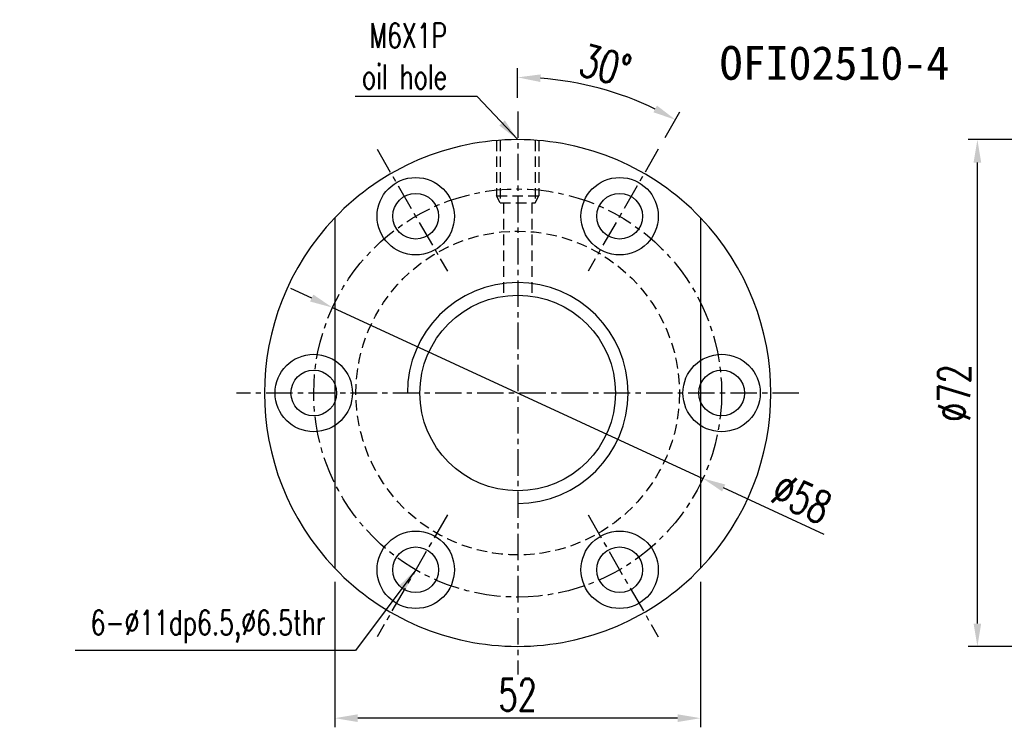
# Model space of a CAD drawing. Extents: x -172 to 870, y 51 to 165.
# Tile 1 of 49: x 590 to 730, y 64 to 165. Entities that reach past the tile are written whole.
import ezdxf
from ezdxf.enums import TextEntityAlignment as Align

# ---------------------------------------------------------------- set-up
doc = ezdxf.new("R2010")
doc.units = 0
doc.header["$LTSCALE"] = 3
doc.header["$MEASUREMENT"] = 0
doc.header["$PDSIZE"] = -1
doc.linetypes.add('CENTER', pattern=[2, 1.25, -0.25, 0.25, -0.25])
doc.linetypes.add('DASHED', pattern=[0.75, 0.5, -0.25])
doc.layers.get('0').update_dxf_attribs({"linetype": 'CONTINUOUS'})
doc.layers.get('DEFPOINTS').update_dxf_attribs({"linetype": 'CONTINUOUS'})
for name, color, linetype in [('CL', 1, 'CENTER'), ('DIM', 4, 'CONTINUOUS'), ('HID', 2, 'DASHED'), ('OUT', 3, 'CONTINUOUS')]:
    doc.layers.add(name, color=color, linetype=linetype)
doc.styles.add('DIM-7', font='SIMPLEX.shx', dxfattribs={"width": 0.7, "bigfont": 'chineset.shx'})
doc.styles.add('T', font='kaiu.ttf')
doc.dimstyles.new('CNS', dxfattribs={"dimtxt": 3.5, "dimasz": 2.5, "dimexe": 1, "dimexo": 1.5, "dimgap": 0.09, "dimtad": 0, "dimdsep": 46, "dimtxsty": 'DIM-7', "dimcen": 0.09, "dimclrd": 1, "dimclre": 1, "dimclrt": 4, "dimadec": 0, "dimazin": 0, "dimtfac": 1, "dimtix": 1, "dimtmove": 2, "dimatfit": 3, "dimfxl": 1, "dimtvp": 0.971429, "dimtolj": 1, "dimarcsym": 0})

# ---------------------------------------------------------------- blocks, each defined once
blk = doc.blocks.new('*D3')
at = {"layer": 'DEFPOINTS', "color": 0, "transparency": 16777216}
for p in [(725.91, 147.87), (737.25, 147.87), (737.25, 75.87)]:
    blk.add_point(p, dxfattribs=at)
at = {"layer": 'DIM', "color": 0, "lineweight": -2, "transparency": 16777216}
for p, q in [((735.3, 147.87), (724.61, 147.87)), ((725.91, 79.12), (725.91, 144.62)), ((735.3, 75.87), (724.61, 75.87))]:
    blk.add_line(p, q, dxfattribs=at)
at = {"layer": 'DIM', "color": 0, "transparency": 16777216}
for points in [[(725.37, 144.62), (726.45, 144.62), (725.91, 147.87)], [(725.37, 79.12), (726.45, 79.12), (725.91, 75.87)]]:
    blk.add_solid(points, dxfattribs=at)
at = {"layer": 'DIM', "color": 0, "transparency": 16777216, "insert": (722.6, 111.87), "char_height": 4.55, "attachment_point": 5, "rotation": 90, "style": 'DIM-7'}
blk.add_mtext('\\A1;%%C72', dxfattribs=at)
blk = doc.blocks.new('*D5')
at = {"layer": 'DEFPOINTS', "color": 0, "transparency": 16777216}
for p in [(634.2, 124.01), (686.88, 99.74)]:
    blk.add_point(p, dxfattribs=at)
at = {"layer": 'DIM', "color": 0, "lineweight": -2, "transparency": 16777216}
for p, q in [((631.25, 125.37), (628.3, 126.73)), ((634.2, 124.01), (686.88, 99.74)), ((704.14, 91.79), (689.83, 98.38))]:
    blk.add_line(p, q, dxfattribs=at)
at = {"layer": 'DIM', "color": 0, "transparency": 16777216}
for points in [[(631.48, 125.86), (631.02, 124.87), (634.2, 124.01)], [(690.06, 98.87), (689.61, 97.89), (686.88, 99.74)]]:
    blk.add_solid(points, dxfattribs=at)
at = {"layer": 'DIM', "color": 0, "transparency": 16777216, "insert": (700.93, 96.91), "char_height": 4.55, "attachment_point": 5, "rotation": 335.2658, "style": 'DIM-7'}
blk.add_mtext('\\A1;∅58', dxfattribs=at)
blk = doc.blocks.new('*D6')
at = {"layer": 'DEFPOINTS', "color": 0, "transparency": 16777216}
for p in [(634.54, 86.97), (686.54, 86.97), (634.54, 65.67)]:
    blk.add_point(p, dxfattribs=at)
at = {"layer": 'DIM', "color": 0, "lineweight": -2, "transparency": 16777216}
for p, q in [((634.54, 85.02), (634.54, 64.37)), ((686.54, 85.02), (686.54, 64.37)), ((683.29, 65.67), (637.79, 65.67))]:
    blk.add_line(p, q, dxfattribs=at)
at = {"layer": 'DIM', "color": 0, "transparency": 16777216}
for points in [[(637.79, 66.22), (637.79, 65.13), (634.54, 65.67)], [(683.29, 66.22), (683.29, 65.13), (686.54, 65.67)]]:
    blk.add_solid(points, dxfattribs=at)
at = {"layer": 'DIM', "color": 0, "transparency": 16777216, "insert": (660.54, 68.99), "char_height": 4.55, "attachment_point": 5, "style": 'DIM-7'}
blk.add_mtext('\\A1;52', dxfattribs=at)
blk = doc.blocks.new('*D7')
at = {"layer": 'DEFPOINTS', "color": 0, "transparency": 16777216}
for p in [(675.88, 154.01), (660.54, 151.87), (680.54, 146.51), (670.54, 129.19), (660.54, 71.87)]:
    blk.add_point(p, dxfattribs=at)
at = {"layer": 'DIM', "color": 0, "lineweight": -2, "transparency": 16777216}
for p, q in [((660.54, 153.82), (660.54, 158.02)), ((681.52, 148.2), (683.61, 151.83))]:
    blk.add_line(p, q, dxfattribs=at)
blk.add_arc((660.54, 111.87), 44.84, 64.1533, 85.8467, dxfattribs=at)
at = {"layer": 'DIM', "color": 0, "transparency": 16777216}
for points in [[(663.77, 156.06), (663.81, 157.14), (660.54, 156.72)], [(680.35, 152.71), (679.84, 151.75), (682.96, 150.71)]]:
    blk.add_solid(points, dxfattribs=at)
at = {"layer": 'DIM', "color": 0, "transparency": 16777216, "insert": (673.01, 158.39), "char_height": 4.55, "attachment_point": 5, "rotation": 345, "style": 'DIM-7'}
blk.add_mtext('\\A1;30°', dxfattribs=at)

msp = doc.modelspace()

# ---------------------------------------------------------------- linework, layer by layer
at = {"layer": 'CL', "color": 7}
for p, q in [((660.542, 151.872), (660.542, 71.872)), ((640.542, 146.513), (650.542, 129.192)), ((680.542, 146.513), (670.542, 129.192)), ((700.542, 111.872), (620.542, 111.872)), ((650.542, 94.551), (640.542, 77.231)), ((670.542, 94.551), (680.542, 77.231))]:
    msp.add_line(p, q, dxfattribs=at)
msp.add_circle((660.542, 111.872), 29, dxfattribs=at)
at = {"layer": 'DIM', "color": 7}
for centre, radius in [((631.542, 111.872), 5.5), ((689.542, 111.872), 5.5), ((631.542, 111.872), 3.25), ((689.542, 111.872), 3.25)]:
    msp.add_circle(centre, radius, dxfattribs=at)
for radius, start, end in [(36, 136.23826, 223.76174), (36, 316.23826, 43.76174), (15.69, 270, 180)]:
    msp.add_arc((660.542, 111.872), radius, start, end, dxfattribs=at)
at = {"layer": 'HID', "color": 7}
for p, q in [((657.542, 147.747), (657.542, 139.872)), ((658.042, 147.747), (658.042, 138.872)), ((663.042, 147.747), (663.042, 138.872)), ((663.542, 147.747), (663.542, 139.872)), ((658.042, 138.872), (657.542, 139.872)), ((657.542, 139.872), (663.542, 139.872)), ((658.042, 138.872), (663.042, 138.872)), ((658.542, 138.872), (658.542, 125.627)), ((662.542, 138.872), (662.542, 125.627)), ((663.042, 138.872), (663.542, 139.872))]:
    msp.add_line(p, q, dxfattribs=at)
msp.add_circle((660.542, 111.872), 23, dxfattribs=at)
at = {"layer": 'OUT', "color": 7}
for p, q in [((634.542, 136.772), (634.542, 86.972)), ((686.542, 136.772), (686.542, 86.972))]:
    msp.add_line(p, q, dxfattribs=at)
for centre, radius in [((646.042, 136.987), 5.5), ((675.042, 136.987), 5.5), ((646.042, 136.987), 3.25), ((675.042, 136.987), 3.25), ((660.542, 111.872), 13.9), ((646.042, 86.757), 5.5), ((675.042, 86.757), 5.5), ((646.042, 86.757), 3.25), ((675.042, 86.757), 3.25)]:
    msp.add_circle(centre, radius, dxfattribs=at)
for start, end in [(43.76174, 136.23826), (223.76174, 316.23826)]:
    msp.add_arc((660.542, 111.872), 36, start, end, dxfattribs=at)

# ---------------------------------------------------------------- texts
at = {"style": 'T'}
msp.add_text('OFI02510-4', height=4.8, dxfattribs=at).set_placement((705.586, 158.776), align=Align.MIDDLE)
at = {"layer": 'DIM', "color": 7, "char_height": 3.5, "attachment_point": 6, "style": 'DIM-7'}
for s, insert in [('M6X1P\\Poil hole', (650.486, 159.731)), ('6-%%c11dp6.5,%%c6.5thr', (633.21, 78.675))]:
    msp.add_mtext(s, dxfattribs=dict(at, insert=insert))

# ---------------------------------------------------------------- dimensions: what is measured, and where the dimension line sits
at = {"layer": 'DIM', "color": 7}
dim = msp.add_angular_dim_2l(base=(675.88, 154.012), line1=((660.542, 151.872), (660.542, 71.872)), line2=((680.542, 146.513), (670.542, 129.192)), dimstyle='CNS', override={"dimscale": 1.3, "dimgap": 0.8, "dimtad": 1, "dimclrd": 0, "dimclre": 0, "dimclrt": 0, "dimtmove": 0}, dxfattribs=at)
dim.commit()
dim.dimension.update_dxf_attribs({"geometry": '*D7', "text_midpoint": (673.007, 158.391)})
dim = msp.add_linear_dim(base=(725.912, 147.872), p1=(737.248, 75.872), p2=(737.248, 147.872), angle=90, text='%%C<>', dimstyle='CNS', override={"dimscale": 1.3, "dimgap": 0.8, "dimtad": 1, "dimclrd": 0, "dimclre": 0, "dimclrt": 0, "dimtmove": 0}, dxfattribs=at)
dim.commit()
dim.dimension.update_dxf_attribs({"geometry": '*D3', "text_midpoint": (722.597, 111.872)})
dim = msp.add_diameter_dim_2p(p1=(634.202, 124.006), p2=(686.881, 99.738), dimstyle='CNS', override={"dimscale": 1.3, "dimgap": 0.8, "dimtad": 1, "dimclrd": 0, "dimclre": 0, "dimclrt": 0, "dimtmove": 0}, dxfattribs=at)
dim.commit()
dim.dimension.update_dxf_attribs({"geometry": '*D5', "text_midpoint": (699.548, 93.903), "dimtype": 163})
dim = msp.add_linear_dim(base=(634.542, 65.674), p1=(686.542, 86.972), p2=(634.542, 86.972), dimstyle='CNS', override={"dimscale": 1.3, "dimgap": 0.8, "dimtad": 1, "dimclrd": 0, "dimclre": 0, "dimclrt": 0, "dimtmove": 0}, dxfattribs=at)
dim.commit()
dim.dimension.update_dxf_attribs({"geometry": '*D6', "text_midpoint": (660.542, 68.989)})

# ---------------------------------------------------------------- leaders
at = {"layer": 'DIM', "color": 7, "annotation_type": 0, "has_hookline": 1, "hookline_direction": 1}
for points, text_width in [([(660.542, 147.872), (654.776, 154.024), (651.526, 154.024)], 13.067), ([(646.042, 86.757), (637.5, 75.302), (634.25, 75.302)], 35.583)]:
    msp.add_leader(points, dimstyle='CNS', override={"dimscale": 1.3, "dimgap": 0.8, "dimtad": 1, "dimclrd": 0, "dimclre": 0, "dimclrt": 0, "dimtmove": 0}, dxfattribs=dict(at, text_width=text_width))

doc.saveas('drawing.dxf')
